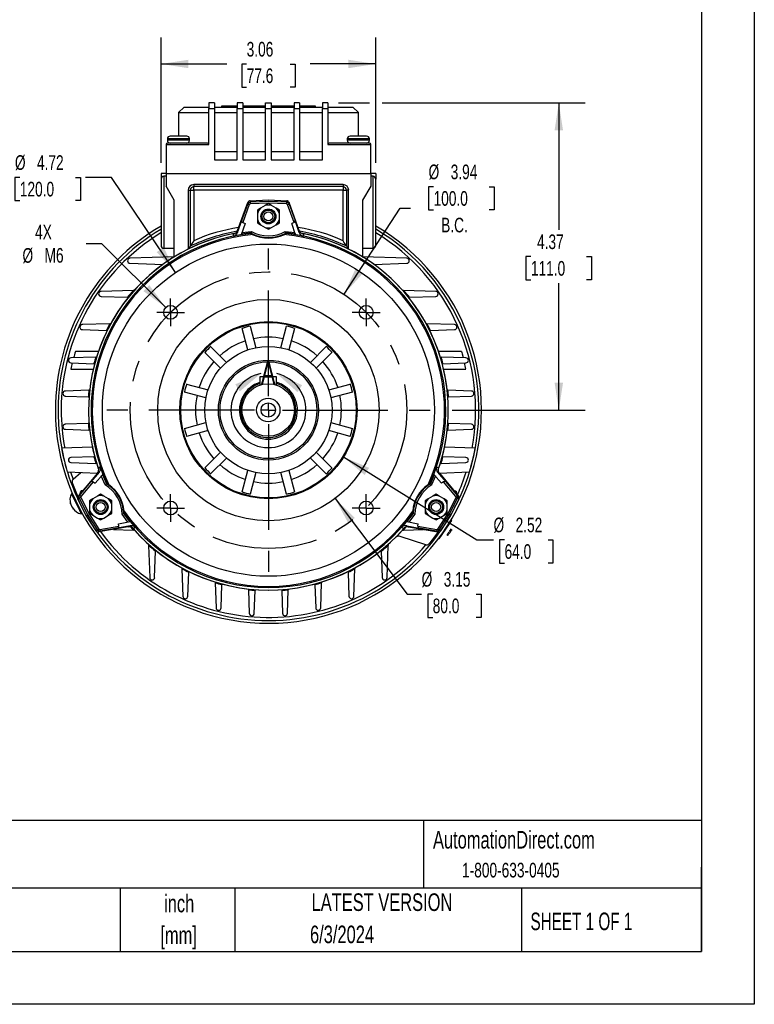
# Model space of a CAD drawing. Header units: inches. Extents: x 0 to 33, y 0 to 25.5.
# Tile 7 of 12: x 22.5 to 33, y 0 to 14. Entities that reach past the tile are written whole.
import ezdxf

# ---------------------------------------------------------------- set-up
doc = ezdxf.new("R2010")
doc.units = ezdxf.units.IN
doc.header["$LTSCALE"] = 3
doc.header["$MEASUREMENT"] = 0
doc.linetypes.add('CENTERX2', pattern=[0.8, 0.5, -0.1, 0.1, -0.1])
doc.layers.add('CENTER', color=40, linetype='CENTERX2')
doc.layers.add('DIMENSIONS', color=140, linetype='Continuous', lineweight=25)
doc.layers.add('TEXT', color=140, linetype='Continuous', lineweight=25)
doc.styles.add('SLDTEXTSTYLE0', font='TXT', dxfattribs={"width": 0.7})
doc.styles.add('SLDTEXTSTYLE1', font='TXT', dxfattribs={"width": 0.65})
doc.dimstyles.new('SLDDIMSTYLE1', dxfattribs={"dimtxt": 0.208333, "dimasz": 0.39, "dimexe": 0, "dimexo": 0.0625, "dimgap": 0.052083, "dimtad": 0, "dimtih": 1, "dimtoh": 1, "dimrnd": 1e-09, "dimzin": 12, "dimdsep": 46, "dimtxsty": 'SLDTEXTSTYLE0', "dimsah": 1, "dimcen": 0.09, "dimadec": 0, "dimazin": 3, "dimtfac": 1, "dimtofl": 0, "dimtmove": 0, "dimatfit": 3, "dimfxl": 0, "dimfrac": 2, "dimtolj": 1, "dimtzin": 12, "dimarcsym": 0})
doc.dimstyles.new('SLDDIMSTYLE4', dxfattribs={"dimtxt": 0.208333, "dimasz": 0.39, "dimexe": 0, "dimexo": 0.0625, "dimgap": 0.052083, "dimtad": 0, "dimtih": 1, "dimtoh": 1, "dimrnd": 1e-09, "dimzin": 12, "dimdsep": 46, "dimtxsty": 'SLDTEXTSTYLE0', "dimsah": 1, "dimcen": 0, "dimadec": 0, "dimazin": 3, "dimtfac": 1, "dimtofl": 0, "dimtmove": 0, "dimatfit": 3, "dimfxl": 0, "dimfrac": 2, "dimtolj": 1, "dimtzin": 12, "dimarcsym": 0})
doc.dimstyles.new('SLDDIMSTYLE5', dxfattribs={"dimtxt": 0.208333, "dimasz": 0.39, "dimexe": 0, "dimexo": 0.0625, "dimgap": 0.052083, "dimtad": 0, "dimtih": 1, "dimtoh": 1, "dimrnd": 1e-09, "dimzin": 12, "dimdsep": 46, "dimtxsty": 'SLDTEXTSTYLE0', "dimsah": 1, "dimcen": 0, "dimadec": 0, "dimazin": 3, "dimtfac": 1, "dimtofl": 0, "dimtmove": 0, "dimatfit": 3, "dimfxl": 0, "dimfrac": 2, "dimtolj": 1, "dimtzin": 12, "dimarcsym": 0})

# ---------------------------------------------------------------- blocks, each defined once
blk = doc.blocks.new('SW_NOTE_0_2')
at = {"layer": 'TEXT', "color": 0, "linetype": 'CENTERX2', "lineweight": 18, "char_height": 0.25, "attachment_point": 2, "style": 'SLDTEXTSTYLE0'}
for s, insert in [('inch', (0.375, 0.322)), ('[mm]', (0.367, -0.129))]:
    blk.add_mtext(s, dxfattribs=dict(at, insert=insert))
blk = doc.blocks.new('SW_NOTE_0_3')
at = {"layer": 'TEXT', "color": 0, "linetype": 'CENTERX2', "lineweight": 18, "char_height": 0.25, "attachment_point": 1, "style": 'SLDTEXTSTYLE0'}
for s, insert in [('UNLESS OTHERWISE', (0, 0.322)), ('SPECIFIED UNITS ARE:', (0, -0.129))]:
    blk.add_mtext(s, dxfattribs=dict(at, insert=insert))
blk = doc.blocks.new('_D_8')
at = {"layer": 'DIMENSIONS'}
for p, q in [((28.437, 11.629), (28.367, 11.629)), ((28.367, 11.629), (28.367, 11.298)), ((29.229, 11.629), (29.299, 11.629)), ((29.299, 11.629), (29.299, 11.298)), ((27.163, 10.099), (27.963, 11.326)), ((27.963, 11.326), (28.109, 11.326)), ((28.367, 11.298), (28.437, 11.298)), ((29.299, 11.298), (29.229, 11.298))]:
    blk.add_line(p, q, dxfattribs=at)
blk.add_solid([(27.163, 10.099), (27.426, 10.393), (27.325, 10.459)], dxfattribs=at)
at = {"layer": 'DIMENSIONS', "char_height": 0.2083, "attachment_point": 1, "style": 'SLDTEXTSTYLE0'}
for s, insert in [('%%c', (28.366, 11.944)), ('3.94', (28.681, 11.944)), ('100.0', (28.437, 11.566)), ('B.C.', (28.545, 11.188))]:
    blk.add_mtext(s, dxfattribs=dict(at, insert=insert))
blk = doc.blocks.new('_D_9')
at = {"layer": 'DIMENSIONS'}
for p, q in [((27.084, 12.821), (27.525, 12.821)), ((27.705, 12.821), (30.594, 12.821)), ((30.219, 12.821), (30.219, 11.014)), ((29.822, 10.635), (29.752, 10.635)), ((29.752, 10.635), (29.752, 10.304)), ((30.615, 10.635), (30.685, 10.635)), ((30.685, 10.635), (30.685, 10.304)), ((29.752, 10.304), (29.822, 10.304)), ((30.219, 8.451), (30.219, 10.257)), ((30.685, 10.304), (30.615, 10.304)), ((28.7, 8.451), (30.594, 8.451))]:
    blk.add_line(p, q, dxfattribs=at)
for points in [[(30.219, 12.821), (30.159, 12.431), (30.279, 12.431)], [(30.219, 8.451), (30.279, 8.841), (30.159, 8.841)]]:
    blk.add_solid(points, dxfattribs=at)
at = {"layer": 'DIMENSIONS', "char_height": 0.2083, "attachment_point": 1, "style": 'SLDTEXTSTYLE0'}
for s, insert in [('4.37', (29.909, 10.95)), ('111.0', (29.822, 10.572))]:
    blk.add_mtext(s, dxfattribs=dict(at, insert=insert))
blk = doc.blocks.new('_D_10')
at = {"layer": 'DIMENSIONS'}
for p, q in [((24.56, 11.967), (24.56, 13.75)), ((27.615, 11.967), (27.615, 13.75)), ((24.56, 13.375), (25.496, 13.375)), ((25.778, 13.374), (25.708, 13.374)), ((25.708, 13.374), (25.708, 13.043)), ((26.397, 13.374), (26.467, 13.374)), ((26.467, 13.374), (26.467, 13.043)), ((27.615, 13.375), (26.68, 13.375)), ((25.708, 13.043), (25.778, 13.043)), ((26.467, 13.043), (26.397, 13.043))]:
    blk.add_line(p, q, dxfattribs=at)
for points in [[(24.56, 13.375), (24.95, 13.315), (24.95, 13.435)], [(27.615, 13.375), (27.225, 13.435), (27.225, 13.315)]]:
    blk.add_solid(points, dxfattribs=at)
at = {"layer": 'DIMENSIONS', "char_height": 0.2083, "attachment_point": 1, "style": 'SLDTEXTSTYLE0'}
for s, insert in [('3.06', (25.778, 13.689)), ('77.6', (25.778, 13.311))]:
    blk.add_mtext(s, dxfattribs=dict(at, insert=insert))
blk = doc.blocks.new('_D_11')
at = {"layer": 'DIMENSIONS'}
for p, q in [((23.719, 10.819), (23.494, 10.819)), ((24.626, 9.912), (23.719, 10.819))]:
    blk.add_line(p, q, dxfattribs=at)
blk.add_solid([(24.626, 9.912), (24.393, 10.23), (24.308, 10.145)], dxfattribs=at)
at = {"layer": 'DIMENSIONS', "char_height": 0.2083, "attachment_point": 1, "style": 'SLDTEXTSTYLE0'}
for s, insert in [('4X', (22.768, 11.088)), ('%%c', (22.589, 10.756)), ('M6', (22.903, 10.757))]:
    blk.add_mtext(s, dxfattribs=dict(at, insert=insert))
blk = doc.blocks.new('_D_12')
at = {"layer": 'DIMENSIONS'}
for p, q in [((22.551, 11.762), (22.481, 11.762)), ((22.481, 11.762), (22.481, 11.431)), ((23.344, 11.762), (23.414, 11.762)), ((23.414, 11.762), (23.414, 11.431)), ((23.855, 11.762), (23.484, 11.762)), ((24.767, 10.409), (23.855, 11.762)), ((22.481, 11.431), (22.551, 11.431)), ((23.414, 11.431), (23.344, 11.431))]:
    blk.add_line(p, q, dxfattribs=at)
blk.add_solid([(24.767, 10.409), (24.599, 10.766), (24.499, 10.699)], dxfattribs=at)
at = {"layer": 'DIMENSIONS', "char_height": 0.2083, "attachment_point": 1, "style": 'SLDTEXTSTYLE0'}
for s, insert in [('%%c', (22.481, 12.077)), ('4.72', (22.795, 12.077)), ('120.0', (22.551, 11.699))]:
    blk.add_mtext(s, dxfattribs=dict(at, insert=insert))
blk = doc.blocks.new('_D_13')
at = {"layer": 'DIMENSIONS'}
for p, q in [((27.036, 7.193), (28.061, 5.834)), ((28.061, 5.834), (28.267, 5.834)), ((28.425, 5.834), (28.355, 5.834)), ((28.355, 5.834), (28.355, 5.502)), ((29.044, 5.834), (29.114, 5.834)), ((29.114, 5.834), (29.114, 5.502)), ((28.355, 5.502), (28.425, 5.502)), ((29.114, 5.502), (29.044, 5.502))]:
    blk.add_line(p, q, dxfattribs=at)
blk.add_solid([(27.036, 7.193), (27.223, 6.846), (27.318, 6.918)], dxfattribs=at)
at = {"layer": 'DIMENSIONS', "char_height": 0.2083, "attachment_point": 1, "style": 'SLDTEXTSTYLE0'}
for s, insert in [('%%c', (28.267, 6.149)), ('3.15', (28.582, 6.149)), ('80.0', (28.425, 5.771))]:
    blk.add_mtext(s, dxfattribs=dict(at, insert=insert))
blk = doc.blocks.new('_D_14')
at = {"layer": 'DIMENSIONS'}
for p, q in [((27.157, 7.785), (29.052, 6.606)), ((29.052, 6.606), (29.29, 6.606)), ((29.447, 6.606), (29.377, 6.606)), ((29.377, 6.606), (29.377, 6.275)), ((30.066, 6.606), (30.136, 6.606)), ((30.136, 6.606), (30.136, 6.275)), ((29.377, 6.275), (29.447, 6.275)), ((30.136, 6.275), (30.066, 6.275))]:
    blk.add_line(p, q, dxfattribs=at)
blk.add_solid([(27.157, 7.785), (27.457, 7.528), (27.52, 7.63)], dxfattribs=at)
at = {"layer": 'DIMENSIONS', "char_height": 0.2083, "attachment_point": 1, "style": 'SLDTEXTSTYLE0'}
for s, insert in [('%%c', (29.29, 6.922)), ('2.52', (29.604, 6.922)), ('64.0', (29.447, 6.544))]:
    blk.add_mtext(s, dxfattribs=dict(at, insert=insert))
blk = doc.blocks.new('SW_CENTERMARKSYMBOL_1')
at = {"layer": 'CENTER', "color": 0}
for p, q in [((0, 0.2), (0, 2.462)), ((-0.2, 0), (-2.462, 0)), ((0, 0), (-0.1, 0)), ((0, 0), (0, 0.1)), ((0, 0), (0, -0.1)), ((0, 0), (0.1, 0)), ((0.2, 0), (2.462, 0)), ((0, -0.2), (0, -2.462))]:
    blk.add_line(p, q, dxfattribs=at)
blk = doc.blocks.new('SW_CENTERMARKSYMBOL_2')
at = {"layer": 'CENTER', "color": 0}
for p, q in [((0, 0.1), (0, 0.198)), ((-0.1, 0), (-0.198, 0)), ((0, 0), (-0.1, 0)), ((0, 0), (0, 0.1)), ((0, 0), (0, -0.1)), ((0, 0), (0.1, 0)), ((0.1, 0), (0.198, 0)), ((0, -0.1), (0, -0.198))]:
    blk.add_line(p, q, dxfattribs=at)
blk = doc.blocks.new('SW_CENTERMARKSYMBOL_3')
at = {"layer": 'CENTER', "color": 0}
for p, q in [((0, 0.1), (0, 0.198)), ((-0.1, 0), (-0.198, 0)), ((0, 0), (-0.1, 0)), ((0, 0), (0, 0.1)), ((0, 0), (0, -0.1)), ((0, 0), (0.1, 0)), ((0.1, 0), (0.198, 0)), ((0, -0.1), (0, -0.198))]:
    blk.add_line(p, q, dxfattribs=at)
blk = doc.blocks.new('SW_CENTERMARKSYMBOL_4')
at = {"layer": 'CENTER', "color": 0}
for p, q in [((0, 0.1), (0, 0.198)), ((-0.1, 0), (-0.198, 0)), ((0, 0), (-0.1, 0)), ((0, 0), (0, 0.1)), ((0, 0), (0, -0.1)), ((0, 0), (0.1, 0)), ((0.1, 0), (0.198, 0)), ((0, -0.1), (0, -0.198))]:
    blk.add_line(p, q, dxfattribs=at)
blk = doc.blocks.new('SW_CENTERMARKSYMBOL_5')
at = {"layer": 'CENTER', "color": 0}
for p, q in [((0, 0.1), (0, 0.198)), ((-0.1, 0), (-0.198, 0)), ((0, 0), (-0.1, 0)), ((0, 0), (0, 0.1)), ((0, 0), (0, -0.1)), ((0, 0), (0.1, 0)), ((0.1, 0), (0.198, 0)), ((0, -0.1), (0, -0.198))]:
    blk.add_line(p, q, dxfattribs=at)

msp = doc.modelspace()

# ---------------------------------------------------------------- linework, layer by layer
at = {"color": 7, "linetype": 'Continuous'}
for p, q in [((33, 25.5), (33, 0)), ((33, 0), (0, 0))]:
    msp.add_line(p, q, dxfattribs=at)
for p, q in [((24.887, 12.762), (24.808, 12.683)), ((24.887, 12.762), (25.241, 12.762)), ((25.241, 12.821), (25.241, 12.742)), ((25.32, 12.821), (25.241, 12.821)), ((25.32, 12.821), (25.32, 12.742)), ((25.32, 12.762), (25.645, 12.762)), ((25.418, 12.777), (25.418, 12.762)), ((25.615, 12.777), (25.418, 12.777)), ((25.615, 12.762), (25.615, 12.777)), ((25.645, 12.777), (25.615, 12.777)), ((25.723, 12.821), (25.645, 12.821)), ((25.645, 12.821), (25.645, 12.742)), ((25.723, 12.821), (25.723, 12.742)), ((26.048, 12.777), (25.723, 12.777)), ((25.723, 12.762), (26.048, 12.762)), ((26.048, 12.821), (26.127, 12.821)), ((26.048, 12.742), (26.048, 12.821)), ((26.127, 12.821), (26.127, 12.742)), ((26.452, 12.777), (26.127, 12.777)), ((26.127, 12.762), (26.452, 12.762)), ((26.53, 12.821), (26.452, 12.821)), ((26.452, 12.821), (26.452, 12.742)), ((26.53, 12.821), (26.53, 12.742)), ((26.56, 12.777), (26.53, 12.777)), ((26.53, 12.762), (26.855, 12.762)), ((26.56, 12.762), (26.56, 12.777)), ((26.757, 12.777), (26.56, 12.777)), ((26.757, 12.762), (26.757, 12.777)), ((26.934, 12.821), (26.855, 12.821)), ((26.855, 12.821), (26.855, 12.742)), ((26.934, 12.821), (26.934, 12.742)), ((26.934, 12.762), (27.288, 12.762)), ((27.367, 12.683), (27.288, 12.762)), ((24.808, 12.683), (24.808, 12.348)), ((24.808, 12.683), (25.241, 12.683)), ((25.241, 12.23), (25.241, 12.742)), ((25.241, 12.742), (25.32, 12.742)), ((25.32, 12.742), (25.32, 12.013)), ((25.32, 12.683), (25.645, 12.683)), ((25.645, 12.013), (25.645, 12.742)), ((25.645, 12.742), (25.723, 12.742)), ((25.723, 12.742), (25.723, 12.013)), ((25.723, 12.683), (26.048, 12.683)), ((26.048, 12.013), (26.048, 12.742)), ((26.048, 12.742), (26.127, 12.742)), ((26.127, 12.742), (26.127, 12.013)), ((26.127, 12.683), (26.452, 12.683)), ((26.452, 12.013), (26.452, 12.742)), ((26.452, 12.742), (26.53, 12.742)), ((26.53, 12.742), (26.53, 12.013)), ((26.53, 12.683), (26.855, 12.683)), ((26.855, 12.013), (26.855, 12.742)), ((26.855, 12.742), (26.934, 12.742)), ((26.934, 12.742), (26.934, 12.23)), ((26.934, 12.683), (27.367, 12.683)), ((27.367, 12.348), (27.367, 12.683)), ((24.926, 12.348), (24.69, 12.348)), ((27.485, 12.348), (27.249, 12.348)), ((24.631, 12.23), (24.631, 11.817)), ((24.631, 12.23), (25.241, 12.23)), ((24.651, 12.309), (24.651, 12.289)), ((24.966, 12.309), (24.651, 12.309)), ((24.966, 12.289), (24.651, 12.289)), ((25.221, 12.25), (24.651, 12.25)), ((24.966, 12.289), (24.966, 12.309)), ((26.934, 12.23), (27.544, 12.23)), ((27.525, 12.25), (26.954, 12.25)), ((27.21, 12.309), (27.21, 12.289)), ((27.525, 12.309), (27.21, 12.309)), ((27.525, 12.289), (27.21, 12.289)), ((27.525, 12.289), (27.525, 12.309)), ((27.544, 11.817), (27.544, 12.23)), ((25.32, 12.132), (25.645, 12.132)), ((25.723, 12.132), (26.048, 12.132)), ((26.127, 12.132), (26.452, 12.132)), ((26.53, 12.132), (26.855, 12.132)), ((25.32, 12.013), (25.645, 12.013)), ((25.723, 12.013), (26.048, 12.013)), ((26.127, 12.013), (26.452, 12.013)), ((26.53, 12.013), (26.855, 12.013)), ((24.56, 11.817), (24.56, 11.736)), ((24.631, 11.817), (24.56, 11.817)), ((24.631, 11.779), (24.599, 11.779)), ((24.599, 11.779), (24.599, 10.754)), ((24.631, 11.817), (27.544, 11.817)), ((24.631, 11.817), (24.631, 11.639)), ((27.544, 11.817), (27.544, 11.639)), ((27.615, 11.817), (27.544, 11.817)), ((27.576, 11.779), (27.544, 11.779)), ((27.576, 10.754), (27.576, 11.779)), ((27.615, 11.817), (27.615, 11.736)), ((24.56, 11.736), (24.56, 11.285)), ((24.747, 11.438), (24.631, 11.639)), ((25.025, 11.659), (25.025, 11.631)), ((27.151, 11.659), (25.025, 11.659)), ((27.151, 11.631), (25.025, 11.631)), ((27.151, 11.659), (27.151, 11.631)), ((27.544, 11.639), (27.428, 11.438)), ((27.615, 11.285), (27.615, 11.736)), ((24.946, 11.58), (24.974, 11.58)), ((24.946, 11.58), (24.946, 10.741)), ((24.974, 11.58), (24.974, 10.782)), ((27.15, 11.58), (25.025, 11.58)), ((25.025, 11.58), (25.025, 10.861)), ((27.15, 10.861), (27.15, 11.58)), ((27.229, 11.58), (27.201, 11.58)), ((27.201, 10.782), (27.201, 11.58)), ((27.229, 10.741), (27.229, 11.58)), ((24.747, 10.634), (24.747, 11.438)), ((25.648, 11.006), (25.794, 11.405)), ((25.708, 11.148), (25.794, 11.383)), ((25.816, 11.375), (25.722, 11.118)), ((25.794, 11.383), (25.794, 11.405)), ((25.816, 11.375), (25.794, 11.383)), ((25.827, 11.43), (25.827, 11.409)), ((25.827, 11.409), (25.829, 11.385)), ((26.042, 11.362), (25.975, 11.323)), ((26.088, 11.388), (26.042, 11.362)), ((26.133, 11.362), (26.088, 11.388)), ((26.2, 11.323), (26.133, 11.362)), ((26.346, 11.385), (26.348, 11.409)), ((26.348, 11.43), (26.348, 11.409)), ((26.359, 11.375), (26.381, 11.383)), ((26.453, 11.118), (26.359, 11.375)), ((26.381, 11.405), (26.381, 11.383)), ((26.527, 11.006), (26.381, 11.405)), ((26.381, 11.383), (26.467, 11.148)), ((27.428, 11.438), (27.428, 10.634)), ((24.56, 11.285), (24.56, 10.793)), ((25.975, 11.323), (25.93, 11.297)), ((25.93, 11.297), (25.93, 11.245)), ((25.93, 11.245), (25.93, 11.168)), ((26.245, 11.297), (26.2, 11.323)), ((26.245, 11.245), (26.245, 11.297)), ((26.245, 11.168), (26.245, 11.245)), ((27.615, 10.793), (27.615, 11.285)), ((25.648, 10.977), (25.708, 11.148)), ((25.756, 11.105), (25.7, 10.946)), ((25.722, 11.118), (25.756, 11.105)), ((25.93, 11.168), (25.93, 11.115)), ((25.93, 11.115), (25.975, 11.089)), ((25.975, 11.089), (26.042, 11.051)), ((26.133, 11.051), (26.2, 11.089)), ((26.2, 11.089), (26.245, 11.115)), ((26.245, 11.115), (26.245, 11.168)), ((26.453, 11.118), (26.42, 11.105)), ((26.475, 10.946), (26.42, 11.105)), ((26.527, 10.977), (26.467, 11.148)), ((25.59, 10.925), (25.59, 10.956)), ((25.7, 10.946), (25.59, 10.925)), ((25.648, 11.006), (25.648, 10.977)), ((25.709, 10.977), (25.847, 10.994)), ((25.847, 10.994), (25.842, 10.969)), ((25.842, 10.969), (25.842, 10.969)), ((26.042, 11.051), (26.088, 11.025)), ((26.088, 11.025), (26.133, 11.051)), ((26.333, 10.969), (26.328, 10.994)), ((26.328, 10.994), (26.466, 10.977)), ((26.333, 10.969), (26.333, 10.969)), ((26.585, 10.925), (26.475, 10.946)), ((26.527, 10.977), (26.527, 11.006)), ((26.585, 10.956), (26.585, 10.925)), ((24.599, 10.754), (24.747, 10.754)), ((24.974, 10.782), (24.949, 10.742)), ((27.229, 10.736), (27.201, 10.782)), ((27.428, 10.754), (27.576, 10.754)), ((24.75, 10.634), (24.117, 10.612)), ((24.117, 10.541), (24.589, 10.525)), ((24.75, 10.634), (24.75, 10.632)), ((24.753, 10.634), (24.75, 10.634)), ((27.422, 10.634), (27.426, 10.634)), ((27.426, 10.634), (27.425, 10.632)), ((28.058, 10.612), (27.426, 10.634)), ((27.587, 10.525), (28.058, 10.541)), ((24.165, 10.155), (23.707, 10.139)), ((24.18, 10.156), (24.165, 10.155)), ((27.995, 10.156), (28.01, 10.155)), ((28.468, 10.139), (28.01, 10.155)), ((23.707, 10.069), (24.081, 10.056)), ((24.094, 10.055), (24.081, 10.056)), ((28.081, 10.055), (28.094, 10.056)), ((28.094, 10.056), (28.468, 10.069)), ((23.832, 9.681), (23.44, 9.667)), ((23.844, 9.681), (23.832, 9.681)), ((28.331, 9.681), (28.343, 9.681)), ((28.735, 9.667), (28.343, 9.681)), ((23.44, 9.596), (23.782, 9.584)), ((23.793, 9.584), (23.782, 9.584)), ((25.797, 9.308), (25.715, 9.614)), ((25.829, 9.645), (25.911, 9.339)), ((26.264, 9.339), (26.346, 9.645)), ((26.461, 9.614), (26.378, 9.308)), ((28.382, 9.584), (28.393, 9.584)), ((28.393, 9.584), (28.735, 9.596)), ((23.668, 9.283), (23.341, 9.283)), ((25.407, 9.048), (25.183, 9.272)), ((25.266, 9.355), (25.49, 9.131)), ((26.685, 9.131), (26.909, 9.355)), ((26.992, 9.272), (26.768, 9.048)), ((28.835, 9.283), (28.507, 9.283)), ((23.632, 9.207), (23.277, 9.195)), ((23.277, 9.124), (23.605, 9.112)), ((23.615, 9.112), (23.605, 9.112)), ((23.643, 9.207), (23.632, 9.207)), ((28.532, 9.207), (28.543, 9.207)), ((28.898, 9.195), (28.543, 9.207)), ((28.56, 9.112), (28.57, 9.112)), ((28.57, 9.112), (28.898, 9.124)), ((23.278, 9.035), (23.596, 9.035)), ((28.579, 9.035), (28.897, 9.035)), ((24.924, 8.823), (25.23, 8.741)), ((25.967, 8.926), (25.967, 8.808)), ((26.203, 8.926), (25.967, 8.926)), ((26.203, 8.808), (26.203, 8.926)), ((26.945, 8.741), (27.251, 8.823)), ((23.534, 8.734), (23.198, 8.722)), ((23.544, 8.734), (23.534, 8.734)), ((25.199, 8.627), (24.893, 8.709)), ((27.282, 8.709), (26.976, 8.627)), ((28.631, 8.734), (28.641, 8.734)), ((28.977, 8.722), (28.641, 8.734)), ((23.198, 8.651), (23.525, 8.64)), ((23.525, 8.64), (23.535, 8.64)), ((28.64, 8.64), (28.65, 8.64)), ((28.65, 8.64), (28.977, 8.651)), ((24.893, 8.192), (25.199, 8.274)), ((26.976, 8.274), (27.282, 8.192)), ((23.525, 8.261), (23.198, 8.25)), ((23.198, 8.179), (23.534, 8.167)), ((23.525, 8.261), (23.535, 8.261)), ((23.544, 8.167), (23.534, 8.167)), ((25.23, 8.16), (24.924, 8.078)), ((27.251, 8.078), (26.945, 8.16)), ((28.631, 8.167), (28.641, 8.167)), ((28.64, 8.261), (28.65, 8.261)), ((28.641, 8.167), (28.977, 8.179)), ((28.977, 8.25), (28.65, 8.261)), ((23.583, 7.924), (23.145, 7.909)), ((25.183, 7.629), (25.407, 7.853)), ((26.768, 7.853), (26.992, 7.629)), ((29.03, 7.909), (28.592, 7.924)), ((23.605, 7.789), (23.277, 7.777)), ((23.277, 7.706), (23.632, 7.694)), ((23.605, 7.789), (23.615, 7.789)), ((25.49, 7.77), (25.266, 7.546)), ((26.909, 7.546), (26.685, 7.77)), ((28.543, 7.694), (28.898, 7.706)), ((28.56, 7.789), (28.57, 7.789)), ((28.898, 7.777), (28.57, 7.789)), ((23.227, 7.572), (23.657, 7.557)), ((23.274, 7.57), (23.308, 7.468)), ((23.308, 7.468), (23.417, 7.565)), ((23.68, 7.568), (23.562, 7.43)), ((23.643, 7.694), (23.632, 7.694)), ((23.68, 7.568), (23.655, 7.553)), ((23.669, 7.629), (23.696, 7.645)), ((23.696, 7.645), (23.732, 7.538)), ((25.715, 7.287), (25.797, 7.593)), ((25.911, 7.562), (25.829, 7.256)), ((26.346, 7.256), (26.264, 7.562)), ((26.378, 7.593), (26.461, 7.287)), ((28.443, 7.538), (28.479, 7.645)), ((28.479, 7.645), (28.506, 7.629)), ((28.52, 7.553), (28.495, 7.568)), ((28.495, 7.568), (28.613, 7.43)), ((28.518, 7.557), (28.949, 7.572)), ((28.543, 7.694), (28.532, 7.694)), ((23.655, 7.553), (23.382, 7.228)), ((23.401, 7.239), (23.562, 7.43)), ((23.595, 7.433), (23.419, 7.224)), ((23.595, 7.433), (23.623, 7.411)), ((23.732, 7.538), (23.623, 7.411)), ((23.765, 7.387), (23.71, 7.515)), ((28.465, 7.515), (28.41, 7.387)), ((28.552, 7.411), (28.443, 7.538)), ((28.52, 7.553), (28.793, 7.228)), ((28.58, 7.433), (28.552, 7.411)), ((28.756, 7.224), (28.58, 7.433)), ((28.613, 7.43), (28.774, 7.239)), ((23.447, 7.305), (23.44, 7.305)), ((23.783, 7.404), (23.765, 7.387)), ((23.783, 7.404), (23.783, 7.404)), ((28.392, 7.404), (28.392, 7.404)), ((28.41, 7.387), (28.392, 7.404)), ((28.735, 7.305), (28.728, 7.305)), ((23.294, 7.263), (23.287, 7.26)), ((23.287, 7.26), (23.4, 7.027)), ((23.407, 7.03), (23.294, 7.263)), ((23.373, 7.189), (23.373, 7.184)), ((23.377, 7.186), (23.395, 7.197)), ((23.382, 7.228), (23.401, 7.239)), ((23.417, 7.207), (23.395, 7.197)), ((23.419, 7.224), (23.401, 7.239)), ((23.589, 7.19), (23.543, 7.163)), ((23.543, 7.163), (23.543, 7.111)), ((23.656, 7.228), (23.589, 7.19)), ((23.701, 7.254), (23.656, 7.228)), ((23.746, 7.228), (23.701, 7.254)), ((23.813, 7.19), (23.746, 7.228)), ((23.858, 7.163), (23.813, 7.19)), ((23.858, 7.111), (23.858, 7.163)), ((28.362, 7.19), (28.317, 7.163)), ((28.317, 7.163), (28.317, 7.111)), ((28.429, 7.228), (28.362, 7.19)), ((28.474, 7.254), (28.429, 7.228)), ((28.519, 7.228), (28.474, 7.254)), ((28.586, 7.19), (28.519, 7.228)), ((28.632, 7.163), (28.586, 7.19)), ((28.632, 7.111), (28.632, 7.163)), ((28.756, 7.224), (28.774, 7.239)), ((28.78, 7.197), (28.758, 7.207)), ((28.774, 7.239), (28.793, 7.228)), ((28.798, 7.186), (28.78, 7.197)), ((23.273, 7.129), (23.27, 7.127)), ((23.271, 7.121), (23.27, 7.127)), ((23.276, 7.123), (23.271, 7.121)), ((23.273, 7.116), (23.278, 7.118)), ((23.278, 7.119), (23.275, 7.125)), ((23.281, 7.105), (23.282, 7.098)), ((23.292, 7.078), (23.296, 7.075)), ((23.299, 7.068), (23.295, 7.073)), ((23.295, 7.073), (23.297, 7.073)), ((23.301, 7.069), (23.299, 7.068)), ((23.308, 7.057), (23.303, 7.054)), ((23.305, 7.051), (23.31, 7.054)), ((23.309, 7.048), (23.305, 7.051)), ((23.309, 7.056), (23.311, 7.051)), ((23.312, 7.049), (23.309, 7.048)), ((23.4, 7.027), (23.425, 6.977)), ((23.432, 6.98), (23.407, 7.03)), ((23.416, 7.104), (23.419, 7.105)), ((23.543, 7.111), (23.543, 7.034)), ((23.543, 7.034), (23.543, 6.982)), ((23.858, 7.034), (23.858, 7.111)), ((23.858, 6.982), (23.858, 7.034)), ((28.317, 7.111), (28.317, 7.034)), ((28.317, 7.034), (28.317, 6.982)), ((28.632, 7.034), (28.632, 7.111)), ((28.632, 6.982), (28.632, 7.034)), ((23.425, 6.977), (23.432, 6.98)), ((23.543, 6.982), (23.589, 6.956)), ((23.589, 6.956), (23.656, 6.917)), ((23.656, 6.917), (23.701, 6.891)), ((23.701, 6.891), (23.746, 6.917)), ((23.746, 6.917), (23.813, 6.956)), ((23.813, 6.956), (23.858, 6.982)), ((23.955, 6.836), (24.12, 6.867)), ((24.005, 6.971), (24.029, 6.979)), ((24.089, 6.859), (24.005, 6.971)), ((24.029, 6.979), (24.029, 6.979)), ((24.12, 6.867), (24.194, 6.782)), ((27.981, 6.782), (28.055, 6.867)), ((28.055, 6.867), (28.22, 6.836)), ((28.17, 6.971), (28.086, 6.859)), ((28.146, 6.979), (28.146, 6.979)), ((28.146, 6.979), (28.17, 6.971)), ((28.317, 6.982), (28.362, 6.956)), ((28.362, 6.956), (28.429, 6.917)), ((28.429, 6.917), (28.474, 6.891)), ((28.474, 6.891), (28.519, 6.917)), ((28.519, 6.917), (28.586, 6.956)), ((28.586, 6.956), (28.632, 6.982)), ((28.689, 6.886), (28.658, 6.839)), ((28.664, 6.835), (28.695, 6.881)), ((28.695, 6.881), (28.689, 6.886)), ((23.637, 6.735), (23.656, 6.746)), ((23.656, 6.746), (23.675, 6.759)), ((24.094, 6.793), (23.676, 6.719)), ((23.695, 6.73), (23.676, 6.719)), ((23.691, 6.753), (23.96, 6.8)), ((23.691, 6.753), (23.695, 6.73)), ((23.941, 6.773), (23.695, 6.73)), ((23.883, 6.755), (24.165, 6.746)), ((24.119, 6.807), (23.941, 6.773)), ((23.96, 6.8), (23.955, 6.836)), ((24.094, 6.793), (24.119, 6.807)), ((24.18, 6.745), (24.165, 6.746)), ((24.194, 6.782), (24.167, 6.767)), ((28.008, 6.767), (27.981, 6.782)), ((27.995, 6.745), (28.01, 6.746)), ((28.01, 6.746), (28.292, 6.755)), ((28.056, 6.807), (28.081, 6.793)), ((28.056, 6.807), (28.234, 6.773)), ((28.081, 6.793), (28.499, 6.719)), ((28.215, 6.8), (28.22, 6.836)), ((28.215, 6.8), (28.484, 6.753)), ((28.48, 6.73), (28.234, 6.773)), ((28.484, 6.753), (28.48, 6.73)), ((28.499, 6.719), (28.48, 6.73)), ((28.5, 6.759), (28.519, 6.746)), ((28.658, 6.839), (28.513, 6.625)), ((28.519, 6.62), (28.664, 6.835)), ((28.538, 6.735), (28.519, 6.746)), ((28.537, 6.73), (28.542, 6.733)), ((28.59, 6.81), (28.587, 6.812)), ((28.677, 6.721), (28.658, 6.734)), ((28.661, 6.739), (28.679, 6.727)), ((28.669, 6.751), (28.689, 6.737)), ((28.69, 6.741), (28.671, 6.754)), ((28.674, 6.758), (28.692, 6.746)), ((28.676, 6.762), (28.692, 6.751)), ((28.679, 6.727), (28.677, 6.721)), ((28.692, 6.746), (28.69, 6.741)), ((28.328, 6.535), (27.964, 6.653)), ((28.513, 6.625), (28.519, 6.62)), ((28.624, 6.684), (28.642, 6.672)), ((28.627, 6.689), (28.647, 6.676)), ((28.651, 6.68), (28.631, 6.694)), ((28.647, 6.676), (28.642, 6.672)), ((28.643, 6.712), (28.661, 6.699)), ((28.645, 6.716), (28.665, 6.703)), ((28.665, 6.703), (28.661, 6.699)), ((24.382, 6.543), (24.383, 6.528)), ((24.383, 6.528), (24.399, 6.07)), ((24.469, 6.07), (24.483, 6.444)), ((24.483, 6.457), (24.483, 6.444)), ((27.692, 6.457), (27.693, 6.444)), ((27.693, 6.444), (27.706, 6.07)), ((27.777, 6.07), (27.793, 6.528)), ((27.793, 6.543), (27.793, 6.528)), ((24.857, 6.207), (24.857, 6.195)), ((24.857, 6.195), (24.871, 5.803)), ((27.304, 5.803), (27.318, 6.195)), ((27.318, 6.207), (27.318, 6.195)), ((24.942, 5.803), (24.954, 6.145)), ((24.954, 6.156), (24.954, 6.145)), ((27.221, 6.156), (27.221, 6.145)), ((27.221, 6.145), (27.233, 5.803)), ((25.331, 6.006), (25.331, 5.995)), ((25.331, 5.995), (25.343, 5.64)), ((25.414, 5.64), (25.426, 5.968)), ((25.426, 5.978), (25.426, 5.968)), ((25.804, 5.907), (25.804, 5.897)), ((25.804, 5.897), (25.816, 5.561)), ((25.887, 5.561), (25.898, 5.888)), ((25.899, 5.898), (25.898, 5.888)), ((26.277, 5.898), (26.277, 5.888)), ((26.277, 5.888), (26.288, 5.561)), ((26.359, 5.561), (26.371, 5.897)), ((26.371, 5.907), (26.371, 5.897)), ((26.749, 5.978), (26.749, 5.968)), ((26.749, 5.968), (26.761, 5.64)), ((26.832, 5.64), (26.844, 5.995)), ((26.844, 6.006), (26.844, 5.995))]:
    msp.add_line(p, q)
at = {"flags": 128}
for points in [[(25.827, 11.43), (26.088, 11.442), (26.348, 11.43)], [(26.348, 11.409), (26.088, 11.42), (25.827, 11.409)], [(26.346, 11.385), (26.088, 11.396), (25.829, 11.385)], [(26.133, 11.362), (26.088, 11.369), (26.042, 11.362)], [(25.975, 11.323), (25.947, 11.287), (25.93, 11.245)], [(26.245, 11.245), (26.228, 11.287), (26.2, 11.323)], [(25.93, 11.168), (25.947, 11.125), (25.975, 11.089)], [(26.2, 11.089), (26.228, 11.125), (26.245, 11.168)], [(25.842, 10.969), (25.842, 10.966), (25.842, 10.962)], [(26.042, 11.051), (26.088, 11.044), (26.133, 11.051)], [(26.333, 10.962), (26.333, 10.966), (26.333, 10.969)], [(28.835, 9.282), (28.834, 9.283), (28.837, 9.273), (28.844, 9.251), (28.853, 9.219), (28.859, 9.196)], [(23.145, 7.907), (23.145, 7.907), (23.148, 7.891), (23.155, 7.858), (23.164, 7.812), (23.177, 7.758), (23.181, 7.742), (23.195, 7.684), (23.209, 7.633), (23.22, 7.595), (23.226, 7.575), (23.227, 7.574)], [(28.948, 7.574), (28.948, 7.573), (28.953, 7.589), (28.962, 7.621), (28.975, 7.666), (28.989, 7.721), (28.995, 7.742), (29.008, 7.798), (29.019, 7.849), (29.026, 7.886), (29.03, 7.906), (29.03, 7.907)], [(23.38, 7.225), (23.364, 7.259), (23.298, 7.425)], [(23.79, 7.407), (23.787, 7.405), (23.783, 7.404)], [(28.392, 7.404), (28.388, 7.405), (28.385, 7.407)], [(28.736, 7.302), (28.737, 7.303), (28.737, 7.304), (28.735, 7.305)], [(23.339, 7.171), (23.339, 7.171), (23.337, 7.175)], [(23.637, 6.735), (23.497, 6.955), (23.377, 7.186)], [(23.395, 7.197), (23.516, 6.966), (23.656, 6.746)], [(23.417, 7.207), (23.536, 6.978), (23.675, 6.759)], [(23.589, 7.19), (23.56, 7.154), (23.543, 7.111)], [(23.746, 7.228), (23.701, 7.235), (23.656, 7.228)], [(23.858, 7.111), (23.841, 7.154), (23.813, 7.19)], [(28.362, 7.19), (28.334, 7.154), (28.317, 7.111)], [(28.519, 7.228), (28.474, 7.235), (28.429, 7.228)], [(28.5, 6.759), (28.639, 6.978), (28.758, 7.207)], [(28.519, 6.746), (28.659, 6.966), (28.78, 7.197)], [(28.798, 7.186), (28.678, 6.955), (28.538, 6.735)], [(28.632, 7.111), (28.615, 7.154), (28.586, 7.19)], [(23.27, 7.127), (23.27, 7.131), (23.27, 7.133), (23.27, 7.133), (23.272, 7.132), (23.272, 7.13)], [(23.305, 7.051), (23.304, 7.053), (23.303, 7.054), (23.303, 7.054)], [(23.311, 7.051), (23.313, 7.048), (23.313, 7.046), (23.312, 7.045), (23.311, 7.046), (23.309, 7.048)], [(23.543, 7.034), (23.56, 6.991), (23.589, 6.956)], [(23.813, 6.956), (23.841, 6.991), (23.858, 7.034)], [(28.317, 7.034), (28.334, 6.991), (28.362, 6.956)], [(28.586, 6.956), (28.615, 6.991), (28.632, 7.034)], [(23.656, 6.917), (23.701, 6.91), (23.746, 6.917)], [(24.029, 6.979), (24.032, 6.98), (24.035, 6.982)], [(28.14, 6.982), (28.143, 6.98), (28.146, 6.979)], [(28.429, 6.917), (28.474, 6.91), (28.519, 6.917)], [(28.69, 6.741), (28.689, 6.738), (28.689, 6.737), (28.689, 6.737)], [(28.694, 6.754), (28.694, 6.754), (28.693, 6.753), (28.692, 6.751)], [(28.692, 6.75), (28.692, 6.75), (28.692, 6.748), (28.692, 6.746)], [(28.502, 6.719), (28.481, 6.688), (28.371, 6.547)], [(28.57, 6.71), (28.57, 6.71), (28.568, 6.706)], [(28.642, 6.672), (28.639, 6.67), (28.637, 6.669), (28.637, 6.669)]]:
    msp.add_lwpolyline(points, dxfattribs=at)
for centre, radius in [((26.088, 11.206), 0.106), ((26.088, 11.206), 0.0984), ((26.088, 11.206), 0.0906), ((26.088, 11.206), 0.0643), ((26.088, 8.451), 2.362), ((26.088, 8.451), 1.575), ((24.696, 9.842), 0.0984), ((27.479, 9.842), 0.0984), ((26.088, 8.451), 1.26), ((26.088, 8.451), 1.248), ((26.088, 8.451), 0.906), ((26.088, 8.451), 0.712), ((26.088, 8.451), 0.689), ((26.085, 8.453), 0.374), ((26.085, 8.453), 0.167), ((26.085, 8.453), 0.102), ((23.701, 7.073), 0.106), ((23.701, 7.073), 0.0984), ((23.701, 7.073), 0.0906), ((24.696, 7.059), 0.0984), ((27.479, 7.059), 0.0984), ((28.474, 7.073), 0.106), ((28.474, 7.073), 0.0984), ((28.474, 7.073), 0.0906), ((23.701, 7.073), 0.0643), ((28.474, 7.073), 0.0643)]:
    msp.add_circle(centre, radius)
for centre, radius, start, end in [((24.69, 12.309), 0.0394, 90, 180), ((24.926, 12.309), 0.0394, 0, 90), ((27.249, 12.309), 0.0394, 90, 180), ((27.485, 12.309), 0.0394, 0, 90), ((24.651, 12.23), 0.0197, 90, 180), ((24.69, 12.289), 0.0394, 180, 270), ((24.926, 12.289), 0.0394, 270, 0), ((25.221, 12.23), 0.0197, 360, 90), ((26.954, 12.23), 0.0197, 90, 180), ((27.249, 12.289), 0.0394, 180, 270), ((27.485, 12.289), 0.0394, 270, 0), ((27.525, 12.23), 0.0197, 0, 90), ((24.601, 11.738), 0.0407, 91.7736, 182.8162), ((27.574, 11.738), 0.0407, 357.1838, 88.2264), ((25.025, 11.58), 0.0787, 90, 180), ((25.041, 11.564), 0.0684, 103.6655, 166.3345), ((-16.746, 10.939), 41.776, 0.879, 0.9491), ((68.931, 10.939), 41.786, 179.0509, 179.121), ((27.151, 11.58), 0.0787, 0, 90), ((27.134, 11.564), 0.0684, 13.6655, 76.3345), ((25.666, 53.351), 41.776, 269.0509, 269.121), ((26.509, 53.351), 41.776, 270.879, 270.9491), ((25.831, 11.391), 0.0394, 95.0278, 159.9239), ((25.831, 11.369), 0.0394, 95.0275, 159.9242), ((25.831, 11.37), 0.0157, 94.8329, 160.1301), ((26.345, 11.37), 0.0157, 19.8699, 85.1671), ((26.344, 11.391), 0.0394, 20.0758, 84.9725), ((26.344, 11.369), 0.0394, 20.0761, 84.9722), ((26.088, 8.451), 3.031, 180, 59.7318), ((26.088, 8.451), 3.031, 120.2771, 180), ((26.088, 8.451), 2.992, 120.7399, 180), ((26.088, 8.451), 2.948, 121.2666, 180), ((26.088, 8.451), 2.559, 100.8791, 198.9089), ((26.088, 8.451), 2.559, 100.9735, 198.9889), ((26.088, 8.451), 2.523, 95.5804, 204.4196), ((26.088, 8.451), 2.506, 94.976, 205.024), ((26.088, 8.451), 2.583, 99.9445, 115.5295), ((25.982, 8.763), 2.306, 97.9396, 114.5052), ((25.574, 11.033), 0.0788, 281.2552, 340.0211), ((25.572, 11.003), 0.0808, 282.8919, 341.2392), ((26.088, 8.451), 2.531, 95.5653, 98.8093), ((26.088, 11.418), 0.512, 241.3462, 298.6538), ((25.926, 11.086), 0.15, 235.777, 247.9741), ((26.088, 11.418), 0.488, 240.503, 299.497), ((26.088, 11.405), 0.507, 244.6017, 295.3983), ((26.215, 11.149), 0.222, 294.0122, 302.2367), ((26.088, 8.451), 2.506, 334.976, 85.024), ((26.088, 8.451), 2.531, 81.1907, 84.4347), ((26.088, 8.451), 2.523, 335.5804, 84.4196), ((26.193, 8.763), 2.306, 65.4948, 82.0604), ((26.601, 11.033), 0.0788, 199.9789, 258.7448), ((26.604, 11.004), 0.0814, 198.9745, 256.8945), ((26.088, 8.451), 2.583, 64.4705, 80.0471), ((26.088, 8.451), 2.559, 0, 79.1728), ((26.088, 8.451), 2.559, 15, 78.9955), ((26.088, 8.451), 2.992, 344.3959, 59.2811), ((26.088, 8.451), 2.948, 349.4445, 58.7612), ((24.599, 10.793), 0.0394, 180, 270), ((30.11, 7.544), 6.071, 146.8778, 147.7718), ((22.017, 7.513), 6.128, 32.2324, 33.1181), ((27.576, 10.793), 0.0394, 270, 0), ((24.119, 10.576), 0.0355, 92, 268), ((28.056, 10.576), 0.0355, 272, 88), ((23.708, 10.104), 0.0355, 92, 268), ((26.088, 8.451), 2.569, 138.429, 141.3433), ((26.088, 8.451), 2.569, 38.6567, 41.571), ((28.467, 10.104), 0.0355, 272, 88), ((23.442, 9.632), 0.0355, 92, 268), ((26.088, 8.451), 2.569, 151.3948, 153.8174), ((26.088, 8.451), 2.569, 26.1826, 28.6052), ((28.734, 9.632), 0.0355, 272, 88), ((26.088, 8.451), 1.222, 102.2303, 107.7697), ((26.088, 8.451), 1.222, 72.2303, 77.7697), ((26.088, 8.451), 1.038, 108.2625, 131.7375), ((26.088, 8.451), 1.038, 78.2625, 101.7375), ((26.088, 8.451), 1.038, 48.2625, 71.7375), ((26.088, 8.451), 2.87, 163.1347, 164.9455), ((26.088, 8.451), 1.222, 132.2303, 137.7697), ((26.088, 8.451), 1.222, 42.2303, 47.7697), ((23.278, 9.159), 0.0355, 92, 268), ((26.088, 8.451), 2.87, 166.4487, 168.2464), ((26.088, 8.451), 2.569, 162.8775, 165.0753), ((26.088, 8.451), 1.038, 138.2625, 161.7375), ((26.088, 8.451), 1.038, 18.2625, 41.7375), ((26.088, 8.451), 2.559, 341.1017, 15), ((26.088, 8.451), 2.569, 14.9247, 17.1225), ((26.098, 8.453), 2.859, 11.7752, 13.5545), ((28.897, 9.159), 0.0355, 272, 88), ((26.088, 8.451), 1.222, 162.2303, 167.7697), ((26.088, 8.451), 0.413, 107.013, 195), ((26.088, 8.451), 0.413, 195, 73.809), ((26.085, 8.453), 0.394, 107.4561, 359.9985), ((26.085, 8.453), 0.394, 359.9985, 72.5409), ((26.088, 8.451), 1.222, 12.2303, 17.7697), ((23.2, 8.687), 0.0355, 92, 268), ((26.088, 8.451), 2.569, 173.6685, 175.7733), ((26.088, 8.451), 2.569, 4.2267, 6.3315), ((28.976, 8.687), 0.0355, 272, 88), ((26.088, 8.451), 1.038, 168.2625, 191.7375), ((26.088, 8.451), 1.038, 348.2625, 11.7375), ((26.088, 8.451), 2.992, 180, 196.0419), ((26.088, 8.451), 2.948, 180, 190.5555), ((26.088, 8.451), 2.559, 341.0234, 0), ((23.2, 8.214), 0.0355, 92, 268), ((26.088, 8.451), 2.569, 184.2267, 186.3315), ((26.088, 8.451), 1.222, 192.2303, 197.7697), ((26.088, 8.451), 1.038, 198.2625, 221.7375), ((26.088, 8.451), 1.038, 318.2625, 341.7375), ((26.088, 8.451), 1.222, 342.2303, 347.7697), ((26.088, 8.451), 2.569, 353.6685, 355.7733), ((28.976, 8.214), 0.0355, 272, 88), ((23.278, 7.742), 0.0355, 92, 268), ((26.088, 8.451), 2.569, 194.9247, 197.1225), ((26.088, 8.451), 2.569, 342.8775, 345.0753), ((28.897, 7.742), 0.0355, 272, 88), ((26.088, 8.451), 2.992, 197.0763, 208.0778), ((23.595, 7.604), 0.0788, 319.9789, 18.7448), ((23.618, 7.621), 0.0814, 318.9745, 16.8945), ((26.088, 8.451), 1.222, 222.2303, 227.7697), ((26.088, 8.451), 1.038, 228.2625, 251.7375), ((26.088, 8.451), 1.038, 288.2625, 311.7375), ((26.088, 8.451), 1.222, 312.2303, 317.7697), ((28.556, 7.621), 0.0808, 162.8919, 221.2392), ((28.581, 7.604), 0.0788, 161.262, 220.0143), ((26.088, 8.451), 2.992, 332.4962, 342.9237), ((26.088, 8.451), 2.948, 335.8775, 342.6262), ((23.335, 7.438), 0.0394, 132, 200.1881), ((26.088, 8.451), 2.531, 201.1907, 204.4347), ((26.088, 8.451), 1.038, 258.2625, 281.7375), ((26.088, 8.451), 2.531, 335.5653, 338.8093), ((23.44, 7.271), 0.0342, 89.2935, 200.5577), ((23.517, 6.967), 0.488, 0.503, 59.497), ((23.517, 6.967), 0.512, 1.3462, 58.6538), ((23.725, 7.273), 0.15, 52.0259, 64.223), ((23.529, 6.973), 0.507, 4.6017, 55.3983), ((26.088, 8.451), 1.222, 252.2303, 257.7697), ((26.088, 8.451), 1.222, 282.2303, 287.7697), ((28.646, 6.973), 0.507, 124.6017, 175.3983), ((28.658, 6.967), 0.512, 121.3462, 178.6538), ((28.658, 6.967), 0.488, 120.503, 179.497), ((28.45, 7.273), 0.15, 115.777, 127.9741), ((28.734, 7.27), 0.0347, 341.1178, 88.9512), ((28.716, 7.277), 0.0319, 8.4681, 49.882), ((23.442, 7.173), 0.178, 150.7981, 198.5021), ((23.412, 7.203), 0.0394, 140.0758, 204.9725), ((23.431, 7.214), 0.0394, 140.0761, 204.9722), ((23.431, 7.214), 0.0157, 139.8699, 205.1671), ((28.744, 7.214), 0.0157, 334.8329, 40.1301), ((28.744, 7.214), 0.0394, 335.0275, 39.9242), ((28.763, 7.203), 0.0394, 335.0278, 39.9239), ((23.313, 7.129), 0.0419, 190.2521, 197.9692), ((23.344, 7.162), 0.0781, 204.1371, 207.8629), ((23.201, 7.091), 0.0818, 9.7305, 25.4851), ((23.33, 7.109), 0.0491, 192.9403, 219.0597), ((23.337, 7.105), 0.053, 202.5924, 218.2352), ((23.245, 7.026), 0.0703, 25.2165, 43.5679), ((23.239, 7.013), 0.0815, 32.3385, 42.2249), ((23.454, 7.157), 0.182, 214.2187, 260.3122), ((23.406, 7.077), 0.0197, 193.1484, 206), ((26.088, 8.451), 2.506, 214.976, 325.024), ((23.886, 6.993), 0.15, 355.777, 7.9741), ((28.289, 6.993), 0.15, 172.0259, 184.223), ((26.088, 8.451), 2.992, 209.9058, 330.3655), ((26.088, 8.451), 2.531, 215.5653, 218.8093), ((26.088, 8.451), 2.523, 215.5804, 324.4196), ((26.088, 8.451), 2.531, 321.1907, 324.4347), ((23.669, 6.758), 0.0394, 215.0278, 279.9239), ((23.688, 6.769), 0.0394, 215.0275, 279.9242), ((23.688, 6.768), 0.0157, 214.8329, 280.1301), ((26.088, 8.451), 2.948, 215.8775, 319.491), ((24.108, 6.715), 0.0788, 41.2552, 100.0211), ((24.135, 6.727), 0.0808, 42.8919, 101.2392), ((26.088, 8.451), 2.569, 220.2536, 221.571), ((26.088, 8.451), 2.559, 221.0635, 318.8207), ((26.088, 8.451), 2.559, 221.1679, 318.919), ((28.041, 6.727), 0.0814, 78.9745, 136.8945), ((28.067, 6.715), 0.0788, 79.9789, 138.7448), ((26.088, 8.451), 2.569, 318.429, 319.7464), ((28.487, 6.769), 0.0394, 260.0761, 324.9722), ((28.487, 6.768), 0.0157, 259.8699, 325.1671), ((28.506, 6.758), 0.0394, 260.0758, 324.9725), ((28.617, 6.815), 0.0197, 313.1484, 326), ((28.757, 6.702), 0.0815, 152.3385, 162.2249), ((27.94, 6.583), 0.0747, 71.0475, 127.8575), ((28.704, 6.644), 0.0703, 128.4321, 146.7835), ((28.62, 6.708), 0.0419, 310.2521, 317.9692), ((28.631, 6.739), 0.0491, 312.9403, 339.0597), ((26.088, 8.451), 2.569, 228.429, 231.3433), ((26.088, 8.451), 2.569, 308.6567, 311.571), ((28.341, 6.573), 0.0394, 252, 320.1881), ((26.088, 8.451), 2.569, 241.3948, 243.8174), ((26.088, 8.451), 2.569, 296.1826, 298.6052), ((24.434, 6.071), 0.0355, 182, 358), ((27.741, 6.071), 0.0355, 182, 358), ((26.088, 8.451), 2.569, 252.8775, 255.0753), ((26.088, 8.451), 2.569, 263.6685, 265.7733), ((26.088, 8.451), 2.569, 274.2267, 276.3315), ((26.088, 8.451), 2.569, 284.9247, 287.1225), ((24.906, 5.805), 0.0355, 182, 358), ((27.269, 5.805), 0.0355, 182, 358), ((25.379, 5.641), 0.0355, 182, 358), ((26.796, 5.641), 0.0355, 182, 358), ((25.851, 5.563), 0.0355, 182, 358), ((26.324, 5.563), 0.0355, 182, 358)]:
    msp.add_arc(centre, radius, start, end)
for centre, major_axis, start_param, end_param in [((25.73, 11.14), (-0.01, 0.0215), 0.79137, 2.350223), ((26.445, 11.14), (0.01, 0.0215), 3.932962, 5.491816), ((23.58, 7.415), (0.0237, 0.0021), 0.79137, 2.350223), ((28.595, 7.415), (0.0237, -0.0021), 0.79137, 2.350223), ((23.937, 6.796), (0.0136, 0.0195), 3.932962, 5.491816), ((28.238, 6.796), (-0.0136, 0.0195), 0.79137, 2.350223)]:
    msp.add_ellipse(centre, major_axis=major_axis, ratio=0.988128, start_param=start_param, end_param=end_param)
at = {"layer": 'CENTER'}
msp.add_circle((26.088, 8.451), 1.969, dxfattribs=at)
at = {"layer": 'TEXT'}
for p, q in [((32.25, 24.75), (32.25, 0.75)), ((32.25, 2.613), (0.75, 2.613)), ((28.296, 2.613), (28.296, 1.65)), ((32.25, 0.75), (32.25, 1.95)), ((32.25, 1.65), (0.75, 1.65)), ((23.979, 1.65), (23.979, 0.75)), ((25.608, 1.65), (25.608, 0.75)), ((29.687, 1.65), (29.687, 0.75)), ((0.75, 0.75), (32.25, 0.75))]:
    msp.add_line(p, q, dxfattribs=at)
msp.add_arc((26.088, 8.451), 0.533, 101.6465, 76.994, dxfattribs=at)
for points in [[(25.98, 8.973), (25.617, 8.819), (25.68, 8.717)], [(26.208, 8.97), (26.502, 8.707), (26.567, 8.807)]]:
    msp.add_solid(points, dxfattribs=at)

# ---------------------------------------------------------------- block references
at = {"layer": 'CENTER'}
for name, p in [('SW_CENTERMARKSYMBOL_1', (26.088, 8.451)), ('SW_CENTERMARKSYMBOL_3', (24.696, 9.842)), ('SW_CENTERMARKSYMBOL_2', (27.479, 9.842)), ('SW_CENTERMARKSYMBOL_4', (24.696, 7.059)), ('SW_CENTERMARKSYMBOL_5', (27.479, 7.059))]:
    msp.add_blockref(name, p, dxfattribs=at)
at = {"layer": 'TEXT', "linetype": 'CENTERX2', "lineweight": 18}
for name, p in [('SW_NOTE_0_3', (19.796, 1.256)), ('SW_NOTE_0_2', (24.443, 1.237))]:
    msp.add_blockref(name, p, dxfattribs=at)

# ---------------------------------------------------------------- texts
at = {"layer": 'TEXT', "insert": (25.98, 9.15), "char_height": 0.333, "attachment_point": 1, "style": 'SLDTEXTSTYLE0'}
msp.add_mtext('A', dxfattribs=at)
at = {"layer": 'TEXT', "linetype": 'CENTERX2', "lineweight": 18}
for s, insert, char_height, attachment_point, style in [('AutomationDirect.com', (28.429, 2.466), 0.25, 1, 'SLDTEXTSTYLE0'), ('1-800-633-0405', (28.842, 2.013), 0.20833, 1, 'SLDTEXTSTYLE0'), ('LATEST VERSION', (27.703, 1.578), 0.25, 2, 'SLDTEXTSTYLE0'), ('SHEET 1 OF 1', (29.816, 1.305), 0.25, 1, 'SLDTEXTSTYLE1'), ('6/3/2024', (27.135, 1.12), 0.25, 2, 'SLDTEXTSTYLE0')]:
    msp.add_mtext(s, dxfattribs=dict(at, insert=insert, char_height=char_height, attachment_point=attachment_point, style=style))

# ---------------------------------------------------------------- dimensions: what is measured, and where the dimension line sits
at = {"layer": 'DIMENSIONS'}
dim = msp.add_linear_dim(base=(27.6151, 13.3747), p1=(24.56, 11.8166), p2=(27.6151, 11.8166), dimstyle='SLDDIMSTYLE1', dxfattribs=at)
dim.commit()
dim.dimension.update_dxf_attribs({"geometry": '_D_10', "text_midpoint": (26.0876, 13.3747), "dimtype": 160})
dim = msp.add_linear_dim(base=(30.219, 8.451), p1=(26.934, 12.821), p2=(28.55, 8.451), angle=90, dimstyle='SLDDIMSTYLE1', dxfattribs=at)
dim.commit()
dim.dimension.update_dxf_attribs({"geometry": '_D_9', "text_midpoint": (30.219, 10.636), "dimtype": 160})
for p1, p2, picture, middle in [((27.408, 6.492), (24.767, 10.409), '_D_12', (22.948, 11.762)), ((25.139, 9.708), (27.036, 7.193), '_D_13', (28.734, 5.834)), ((25.018, 9.116), (27.157, 7.785), '_D_14', (29.757, 6.606))]:
    dim = msp.add_diameter_dim_2p(p1=p1, p2=p2, dimstyle='SLDDIMSTYLE5', dxfattribs=at)
    dim.commit()
    dim.dimension.update_dxf_attribs({"geometry": picture, "text_midpoint": middle, "dimtype": 163})
for p1, p2, text, picture, middle in [((25.012, 6.802), (27.163, 10.099), '<>\\PB.C.', '_D_8', (28.833, 11.463)), ((24.765, 9.773), (24.626, 9.912), '4X\\P%%cM6', '_D_11', (22.948, 10.819))]:
    dim = msp.add_diameter_dim_2p(p1=p1, p2=p2, text=text, dimstyle='SLDDIMSTYLE4', dxfattribs=at)
    dim.commit()
    dim.dimension.update_dxf_attribs({"geometry": picture, "text_midpoint": middle, "dimtype": 163})

doc.saveas('drawing.dxf')
